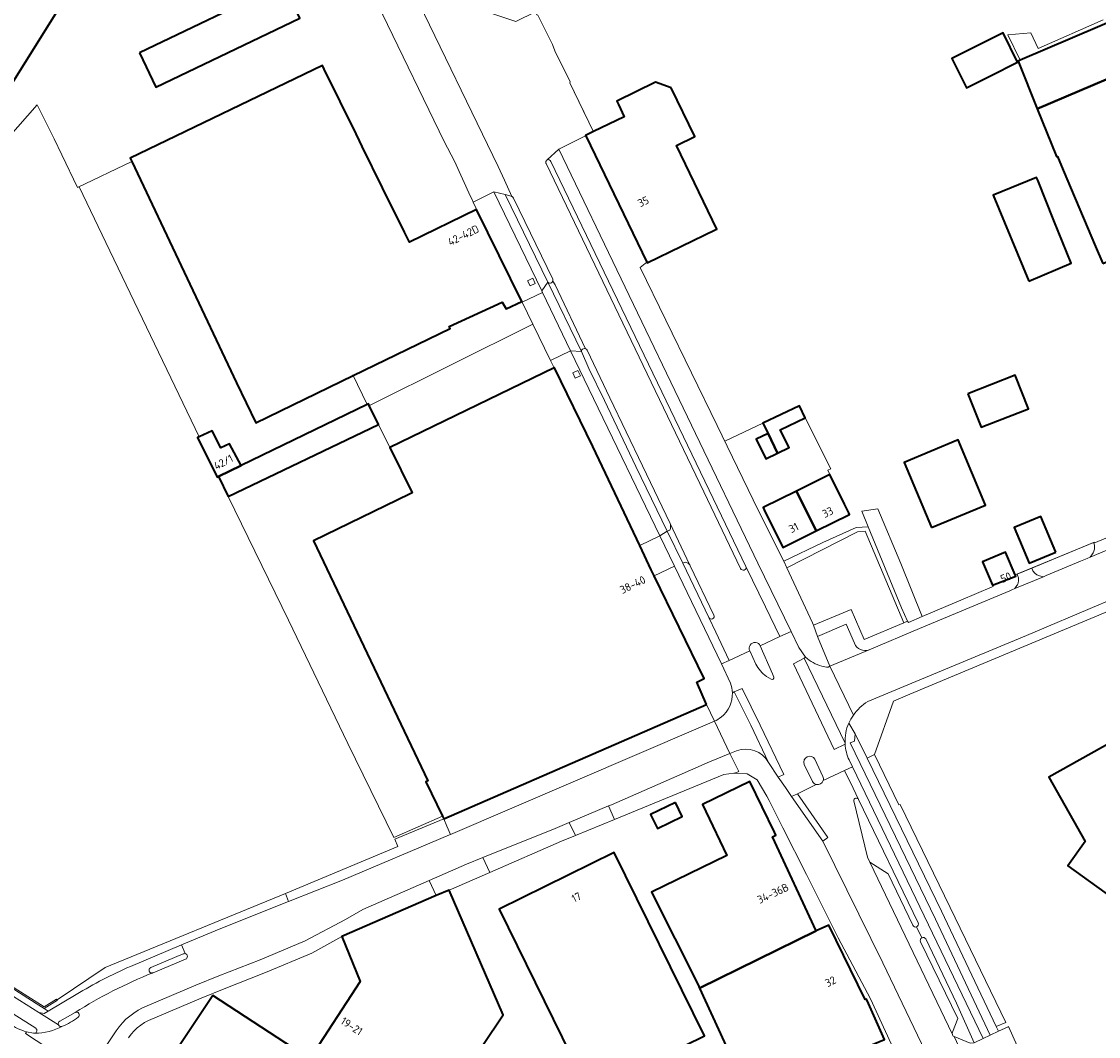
# Model space of a CAD drawing. Extents: x 150256 to 156914, y 461459 to 469481.
# Tile 232 of 256: x 154071 to 154256, y 463717 to 463891. Entities that reach past the tile are written whole.
import ezdxf
from ezdxf.enums import TextEntityAlignment as Align

# ---------------------------------------------------------------- set-up
doc = ezdxf.new("R2010")
doc.units = 0
doc.header["$LTSCALE"] = 0.75
for name, color, linetype, lineweight in [('B-RO-GR-GROENVOORZIENING-GV', 251, 'CONTINUOUS', 18), ('B-RO-GR-HAAG-GV', 251, 'CONTINUOUS', 13), ('B-RO-IE-TERREINAFSCHEIDING_KUNSTMATIG_HEKWERK-G', 251, 'IE-TERREINAFSCHEIDING-KUNSTMATIG', 18), ('B-RO-IE-TERREINAFSCHEIDING_KUNSTMATIG_MUUR-G', 251, 'IE-TERREINAFSCHEIDING-KUNSTMATIG-DICHT', 18), ('B-RO-IE-TERREINAFSCHEIDING_KUNSTMATIG_MUUR-GV', 251, 'CONTINUOUS', 18), ('B-RO-OG-BEBOUWING-GV', 6, 'CONTINUOUS', 35), ('B-RO-OG-BEBOUWING-T18', 1, 'CONTINUOUS', 18), ('B-RO-OG-TERREIN_CULTUURSCHEIDING-GV', 251, 'CONTINUOUS', 18), ('B-RO-VH-VERHARDING_ASFALT-GV', 251, 'CONTINUOUS', 18), ('B-RO-VH-VERHARDING_BETONSTRAATSTEEN-GV', 251, 'CONTINUOUS', 18), ('B-RO-VH-VERHARDING_STRAATBAKSTEEN-GV', 251, 'CONTINUOUS', 18), ('B-RO-VH-VERHARDING_TEGEL-GV', 251, 'CONTINUOUS', 18)]:
    doc.layers.add(name, color=color, linetype=linetype, lineweight=lineweight)
doc.styles.add('NLCS-ISO-M200-T18', font='NLCS-ISO.ttf', dxfattribs={"height": 360})
doc.linetypes.add('IE-TERREINAFSCHEIDING-KUNSTMATIG', pattern='A,4,[82,NLCS.SHX,S=0.75,R=90,X=0,Y=0],4,-2', length=10)
doc.linetypes.add('IE-TERREINAFSCHEIDING-KUNSTMATIG-DICHT', pattern='A,8,-1,[82,NLCS.SHX,S=0.75,R=90,X=0,Y=0],-1', length=10)

msp = doc.modelspace()

# ---------------------------------------------------------------- linework, layer by layer
at = {"layer": 'B-RO-GR-GROENVOORZIENING-GV'}
for points in [[(154157.765, 463846.298), (154158.199, 463845.397), (154159.1, 463845.831), (154158.666, 463846.732)], [(154165.526, 463830.46), (154165.959, 463829.559), (154166.86, 463829.993), (154166.427, 463830.894)]]:
    msp.add_lwpolyline(points, close=True, dxfattribs=at)
for points in [[(154073.296, 463717.923), (154066.087, 463722.445), (154065.214, 463721.051), (154067.129, 463719.772), (154068.799, 463718.7)], [(154071.697, 463717.324), (154072.901, 463717.057), (154073.142, 463717.057)]]:
    msp.add_lwpolyline(points, dxfattribs=at)
for points in [[(154068.799, 463718.7, 0.0800344), (154071.697, 463717.324)], [(154073.142, 463717.057, 0.6489727), (154073.296, 463717.923)]]:
    msp.add_lwpolyline(points, format="xyb", dxfattribs=at)
at = {"layer": 'B-RO-GR-HAAG-GV'}
for points in [[(154073.296, 463717.923), (154066.087, 463722.445), (154065.214, 463721.051), (154067.129, 463719.772), (154068.799, 463718.7)], [(154071.697, 463717.324), (154072.901, 463717.057), (154073.142, 463717.057)]]:
    msp.add_lwpolyline(points, dxfattribs=at)
for points in [[(154068.799, 463718.7, 0.0800344), (154071.697, 463717.324)], [(154073.142, 463717.057, 0.6489727), (154073.296, 463717.923)]]:
    msp.add_lwpolyline(points, format="xyb", dxfattribs=at)
at = {"layer": 'B-RO-IE-TERREINAFSCHEIDING_KUNSTMATIG_HEKWERK-G'}
for points in [[(154169.125, 463871.887), (154165.053, 463880.313), (154165.1, 463880.464), (154162.473, 463885.806)], [(154031.494, 463828.766), (154056.913, 463857.629), (154073.566, 463876.49), (154076.438, 463870.674), (154077.766, 463867.934), (154080.492, 463862.299), (154089.812, 463866.767)], [(154080.776, 463862.435), (154085.367, 463852.876)], [(154085.367, 463852.876), (154101.397, 463819.495)], [(154130.602, 463824.892), (154158.693, 463838.836)], [(154130.23, 463825.062), (154127.764, 463830.13)], [(154134.14, 463817.654), (154132.173, 463821.587)], [(154191.65, 463818.736), (154198.203, 463821.849)], [(154209.7, 463813.025), (154209.348, 463813.736), (154209.878, 463814.002), (154205.463, 463822.747)], [(154106.335, 463809.264), (154116.687, 463788.014)], [(154116.687, 463788.014), (154126.913, 463766.829), (154134.827, 463750.701)], [(154134.827, 463750.701), (154143.157, 463754.332)]]:
    msp.add_lwpolyline(points, dxfattribs=at)
at = {"layer": 'B-RO-IE-TERREINAFSCHEIDING_KUNSTMATIG_MUUR-G'}
msp.add_lwpolyline([(154255.149, 463801.378), (154241.531, 463795.772)], dxfattribs=at)
at = {"layer": 'B-RO-IE-TERREINAFSCHEIDING_KUNSTMATIG_MUUR-GV'}
msp.add_lwpolyline([(154076.979, 463722.78), (154076.886, 463722.909), (154074.753, 463721.575), (154065.493, 463727.457), (154065.369, 463727.265), (154073.382, 463722.161), (154074.758, 463721.285), (154076.602, 463722.453), (154077.021, 463722.722)], close=True, dxfattribs=at)
at = {"layer": 'B-RO-OG-BEBOUWING-GV'}
for points in [[(154070.236, 463956.979), (154067.697, 463958.555), (154022.447, 463886.078), (154058.752, 463863.391), (154069.178, 463880.099), (154090.597, 463914.424), (154090.412, 463914.51), (154099.632, 463919.128), (154097.557, 463923.383), (154101.703, 463925.409), (154088.628, 463952.574), (154085.417, 463947.557)], [(154242.019, 463884.002), (154245.314, 463875.815), (154259.83, 463882.026), (154269.092, 463886.001), (154269.704, 463884.558), (154280.94, 463889.351), (154282.524, 463890.056), (154278.35, 463899.558), (154242.363, 463884.149)], [(154091.113, 463885.411), (154093.941, 463879.525), (154118.639, 463891.389), (154115.811, 463897.275)], [(154241.955, 463883.855), (154239.462, 463888.865), (154230.671, 463884.452), (154233.169, 463879.401), (154237.186, 463881.437)], [(154132.863, 463862.262), (154129.355, 463869.34), (154128.897, 463870.306), (154128.323, 463871.517), (154122.857, 463882.623), (154122.553, 463883.24), (154089.525, 463867.374), (154089.491, 463867.358), (154089.779, 463866.751), (154107.797, 463828.748), (154111.124, 463821.894), (154127.827, 463830.001), (154144.46, 463838.075), (154144.305, 463838.421), (154153.419, 463842.6), (154154.085, 463841.464), (154156.81, 463842.703), (154149.03, 463858.532), (154137.493, 463852.919), (154136.637, 463854.647)], [(154256.571, 463849.248), (154267.945, 463854.212), (154262.584, 463866.647), (154262.665, 463866.728), (154261.503, 463869.593), (154264.639, 463870.89), (154263.45, 463873.836), (154262.612, 463873.512), (154261.045, 463877.053), (154261.856, 463877.431), (154259.83, 463882.026), (154245.314, 463875.815), (154248.611, 463867.623), (154248.773, 463867.65), (154249.746, 463865.298), (154255.338, 463852.162)], [(154182.444, 463879.438), (154179.76, 463880.374), (154173.088, 463877.15), (154173.379, 463876.547), (154174.393, 463874.449), (154169.118, 463871.901), (154167.739, 463871.234), (154167.763, 463871.185), (154178.256, 463849.467), (154178.298, 463849.381), (154190.135, 463855.095), (154190.302, 463855.176), (154183.365, 463869.535), (154186.513, 463871.065)], [(154243.854, 463846.201), (154251.12, 463849.288), (154248.166, 463856.656), (154245.406, 463863.541), (154245.204, 463864.045), (154237.771, 463860.966)], [(154188.519, 463773.493), (154186.835, 463777.334), (154188.103, 463777.981), (154179.539, 463795.6), (154179.031, 463796.645), (154177.043, 463800.833), (154168.965, 463817.849), (154162.413, 463831.353), (154162.351, 463831.323), (154134.14, 463817.654), (154137.938, 463809.858), (154137.521, 463809.655), (154121.033, 463801.623), (154140.634, 463760.409), (154140.287, 463760.254), (154143.157, 463754.332), (154143.38, 463753.872)], [(154233.386, 463826.885), (154235.71, 463821.169), (154243.791, 463824.316), (154241.549, 463830.1)], [(154106.335, 463809.264), (154132.173, 463821.587), (154132.197, 463821.599), (154130.588, 463824.885), (154130.465, 463825.137), (154130.245, 463825.031), (154108.558, 463814.587), (154104.668, 463812.686)], [(154199.093, 463820.039), (154200.71, 463816.678), (154202.737, 463817.637), (154201.169, 463820.715), (154205.463, 463822.747), (154204.46, 463824.82), (154198.203, 463821.849)], [(154108.558, 463814.587), (154106.605, 463818.295), (154105.069, 463817.623), (154103.626, 463820.542), (154101.397, 463819.495), (154101.101, 463819.356), (154104.449, 463812.579), (154104.668, 463812.686)], [(154199.093, 463820.039), (154197.046, 463819.09), (154198.682, 463815.718), (154200.71, 463816.678)], [(154227.131, 463803.896), (154236.411, 463807.772), (154231.728, 463818.986), (154222.447, 463815.109)], [(154207.35, 463803.329), (154213.097, 463806.164), (154212.96, 463806.441), (154212.227, 463807.92), (154209.7, 463813.025), (154203.963, 463810.184)], [(154203.963, 463810.184), (154198.226, 463807.343), (154198.414, 463806.963), (154201.604, 463800.494), (154207.35, 463803.329)], [(154248.495, 463799.702), (154245.923, 463805.797), (154241.382, 463803.906), (154243.922, 463797.797)], [(154241.531, 463795.772), (154239.868, 463799.663), (154235.922, 463798.015), (154237.63, 463794), (154241.624, 463795.555)], [(154283.292, 463722.218), (154285.86, 463720.366), (154311.041, 463755.308), (154313.842, 463753.289), (154313.768, 463753.186), (154310.902, 463749.159), (154324.387, 463739.481), (154331.037, 463748.75), (154331.241, 463749.004), (154331.77, 463751.362), (154330.066, 463752.589), (154333.661, 463757.579), (154319.868, 463767.517), (154321.154, 463769.302), (154285.818, 463794.774), (154271.044, 463774.311), (154247.335, 463761.065), (154253.547, 463750.01), (154250.556, 463745.795), (154270.644, 463731.326), (154269.744, 463730.03), (154271.649, 463726.587), (154274.784, 463728.352)], [(154187.296, 463724.83), (154207.34, 463734.652), (154199.824, 463750.804), (154200.443, 463751.097), (154200.202, 463751.587), (154195.93, 463760.29), (154187.819, 463756.329), (154189.605, 463752.614), (154192.027, 463747.577), (154179.091, 463741.307), (154187.053, 463725.36)], [(154183.182, 463756.685), (154178.918, 463754.628), (154180.084, 463752.212), (154184.348, 463754.27)], [(154168.377, 463706.873), (154188.156, 463716.602), (154172.675, 463748.076), (154152.896, 463738.348)], [(154142.098, 463740.703), (154125.862, 463733.654), (154129.044, 463725.928), (154120.377, 463712.644), (154103.691, 463723.537), (154094.117, 463709.09), (154099.084, 463705.814), (154098.79, 463705.41), (154125.912, 463687.613), (154135.893, 463681.064), (154140.976, 463688.607), (154130.829, 463695.286), (154133.292, 463699.009), (154133.699, 463698.739), (154138.239, 463695.793), (154140.564, 463699.279), (154139.856, 463699.743), (154153.571, 463720.205), (154144.301, 463741.659)], [(154216.083, 463722.688), (154215.975, 463722.929), (154215.791, 463722.852), (154209.5, 463735.651), (154207.34, 463734.652), (154187.296, 463724.83), (154195.758, 463706.393), (154219.096, 463715.989)]]:
    msp.add_lwpolyline(points, close=True, dxfattribs=at)
at = {"layer": 'B-RO-OG-TERREIN_CULTUURSCHEIDING-GV'}
for points in [[(154256.665, 463891.098), (154245.477, 463886.2), (154244.246, 463888.88), (154240.249, 463888.537), (154242.363, 463884.149), (154278.35, 463899.558), (154282.524, 463890.056), (154280.94, 463889.351)], [(154160.949, 463866.423), (154188.07, 463810.049), (154194.375, 463796.883)], [(154195.275, 463797.199), (154188.977, 463810.334), (154180.857, 463827.215), (154161.773, 463866.799)], [(154154.942, 463860.817), (154153.916, 463861.081), (154161.251, 463846.035)], [(154162.111, 463846.568), (154155.369, 463860.495)], [(154182.245, 463804.578), (154177.501, 463814.485), (154171.884, 463826.204), (154167.997, 463834.392)], [(154167.014, 463834.153), (154168.306, 463831.24), (154170.995, 463825.726), (154176.394, 463814.397), (154181.777, 463803.267), (154182.191, 463803.45), (154182.325, 463803.764)], [(154185.196, 463797.862), (154184.823, 463797.972), (154184.428, 463797.765), (154188.921, 463788.441)], [(154189.787, 463788.872), (154185.727, 463797.363)], [(154213.799, 463756.972), (154216.141, 463747.324), (154216.544, 463746.444), (154219.725, 463744.414), (154223.949, 463735.598)], [(154224.856, 463736.024), (154214.636, 463757.206)], [(154225.291, 463732.769), (154231.658, 463719.599), (154230.78, 463717.244)], [(154231.028, 463716.51), (154233.801, 463715.368), (154234.511, 463715.441), (154231.451, 463722.214), (154226.16, 463733.249)]]:
    msp.add_lwpolyline(points, dxfattribs=at)
for points in [[(154160.915, 463866.747, 0.0788416), (154160.904, 463866.582)], [(154160.904, 463866.582, 0.0806429), (154160.949, 463866.423)], [(154160.997, 463866.929, 0.0895414), (154160.915, 463866.747)], [(154161.135, 463867.072, 0.0961186), (154160.997, 463866.929)], [(154161.488, 463867.058, 0.209639), (154161.135, 463867.072)], [(154161.773, 463866.799, 0.2059394), (154161.488, 463867.058)], [(154155.056, 463860.782, 0.077072), (154154.942, 463860.817)], [(154155.161, 463860.724, 0.0785336), (154155.056, 463860.782)], [(154155.277, 463860.62, 0.063944), (154155.161, 463860.724)], [(154155.369, 463860.495, 0.0682492), (154155.277, 463860.62)], [(154161.251, 463846.035, 0.1764248), (154161.541, 463845.878)], [(154161.541, 463845.878, 0.172635), (154161.865, 463845.938)], [(154161.865, 463845.938, 0.1801938), (154162.098, 463846.21)], [(154162.098, 463846.21, 0.1759486), (154162.111, 463846.568)], [(154167.116, 463834.44, 0.1671823), (154167.014, 463834.153)], [(154167.367, 463834.614, 0.1617352), (154167.116, 463834.44)], [(154167.718, 463834.605, 0.1566654), (154167.367, 463834.614)], [(154167.997, 463834.392, 0.1589496), (154167.718, 463834.605)], [(154182.325, 463803.764, 0.1474448), (154182.245, 463804.578)], [(154185.727, 463797.363, 0.1592507), (154185.196, 463797.862)], [(154194.375, 463796.883, 0.9688302), (154195.275, 463797.199)], [(154188.921, 463788.441, 0.9828934), (154189.787, 463788.872)], [(154214.636, 463757.206, 0.7763602), (154213.799, 463756.972)], [(154223.949, 463735.598, 0.4101874), (154224.608, 463735.344)], [(154224.608, 463735.344, 0.429178), (154224.856, 463736.024)], [(154225.499, 463733.448, 0.4155702), (154225.291, 463732.769)], [(154226.16, 463733.249, 0.4133497), (154225.499, 463733.448)], [(154230.78, 463717.244, 0.2194746), (154230.737, 463716.82)], [(154230.737, 463716.82, 0.2179108), (154231.028, 463716.51)]]:
    msp.add_lwpolyline(points, format="xyb", dxfattribs=at)
for points in [[(154216.29, 463804.056), (154214.218, 463803.912), (154208.499, 463801.317), (154201.77, 463798.116), (154202.298, 463797.019), (154214.453, 463803.201), (154215.785, 463803.288), (154222.425, 463787.561), (154223.028, 463787.814), (154222.019, 463790.101)], [(154202.298, 463797.019), (154206.702, 463787.564), (154206.894, 463787.138), (154213.352, 463789.857), (154215.586, 463784.687), (154222.425, 463787.561), (154215.785, 463803.288), (154214.453, 463803.201)], [(154238.661, 463717.405), (154238.286, 463718.195), (154228.884, 463738.015), (154216.079, 463764.287), (154214.045, 463768.46), (154213.921, 463767.237), (154213.199, 463766.941), (154227.868, 463736.629), (154237.252, 463716.758)], [(154239.928, 463718.933), (154230.39, 463738.662), (154221.793, 463756.363), (154221.562, 463756.265), (154217.353, 463764.908), (154216.079, 463764.287), (154228.884, 463738.015), (154238.286, 463718.195)]]:
    msp.add_lwpolyline(points, close=True, dxfattribs=at)
at = {"layer": 'B-RO-VH-VERHARDING_ASFALT-GV'}
for points in [[(154098.961, 463730.735), (154098.78, 463730.726), (154098.604, 463730.679), (154093.083, 463728.345), (154093.044, 463728.329), (154093.007, 463728.31), (154092.971, 463728.288), (154092.937, 463728.263), (154092.906, 463728.235), (154092.877, 463728.205), (154092.851, 463728.172), (154092.828, 463728.137), (154092.808, 463728.1), (154092.791, 463728.062), (154092.777, 463728.022), (154092.767, 463727.981), (154092.761, 463727.94), (154092.758, 463727.898), (154092.759, 463727.856), (154092.763, 463727.814), (154092.771, 463727.773), (154092.783, 463727.732), (154092.798, 463727.693), (154092.816, 463727.655), (154092.837, 463727.619), (154092.862, 463727.585), (154092.889, 463727.553), (154092.919, 463727.524), (154092.951, 463727.497), (154092.986, 463727.473), (154093.022, 463727.452), (154093.06, 463727.435), (154093.1, 463727.421), (154093.141, 463727.41), (154093.182, 463727.403), (154093.224, 463727.399), (154093.266, 463727.399), (154093.307, 463727.403), (154093.349, 463727.41), (154093.389, 463727.42)], [(154093.389, 463727.42), (154093.459, 463727.448), (154099.039, 463729.78)], [(154080.065, 463720.63), (154077.439, 463719.14)], [(154084.034, 463708.837), (154079.056, 463712.07), (154071.524, 463717.028), (154071.697, 463717.324)]]:
    msp.add_lwpolyline(points, dxfattribs=at)
for points in [[(154099.039, 463729.78, 0.722568), (154098.961, 463730.735)], [(154077.869, 463718.257, 0.0624212), (154080.597, 463719.819)], [(154080.597, 463719.819, 0.9167929), (154080.065, 463720.63)], [(154071.697, 463717.324, -0.0800344), (154068.799, 463718.7)], [(154077.439, 463719.14, 0.4182512), (154077.205, 463718.48)], [(154077.205, 463718.48, 0.420317), (154077.869, 463718.257)]]:
    msp.add_lwpolyline(points, format="xyb", dxfattribs=at)
at = {"layer": 'B-RO-VH-VERHARDING_BETONSTRAATSTEEN-GV'}
for points in [[(154137.365, 463895.59), (154137.807, 463894.498), (154136.442, 463893.84), (154132.834, 463892.089), (154143.46, 463870.209), (154145.207, 463866.844), (154148.002, 463860.764), (154148.244, 463860.239)], [(154155.056, 463860.782), (154153.829, 463863.56), (154152.714, 463865.911), (154138.24, 463895.845)], [(154138.24, 463895.845), (154152.714, 463865.911), (154153.829, 463863.56), (154155.056, 463860.782)], [(154161.135, 463867.072), (154163.157, 463868.912), (154167.714, 463871.161), (154167.763, 463871.185), (154167.739, 463871.234), (154169.118, 463871.901), (154168.096, 463874.016), (154165.053, 463880.313), (154165.1, 463880.464), (154162.473, 463885.806), (154162.057, 463886.846), (154159.534, 463891.891), (154159.383, 463891.938), (154159.111, 463892.497), (154155.733, 463890.828), (154153.367, 463891.632), (154151.834, 463892.152), (154148.856, 463893.163)], [(154194.375, 463796.883), (154188.07, 463810.049), (154160.949, 463866.423)], [(154148.244, 463860.239), (154148.447, 463859.797), (154151.969, 463861.581), (154153.916, 463861.081), (154154.942, 463860.817)], [(154155.369, 463860.495), (154162.111, 463846.568)], [(154161.251, 463846.035), (154167.014, 463834.153)], [(154167.718, 463834.605), (154162.5, 463845.622), (154162.098, 463846.21)], [(154162.098, 463846.21), (154162.5, 463845.622), (154167.718, 463834.605)], [(154167.997, 463834.392), (154171.884, 463826.204), (154177.501, 463814.485), (154182.245, 463804.578), (154185.16, 463798.561), (154185.727, 463797.363), (154189.787, 463788.872)], [(154216.204, 463774.027), (154223.097, 463776.916), (154243.446, 463785.394), (154255.871, 463790.631), (154290.707, 463805.282), (154287.714, 463812.865), (154274.946, 463807.482), (154265.115, 463803.34), (154264.969, 463803.278), (154264.509, 463803.083), (154254.434, 463798.827), (154253.918, 463798.609), (154252.761, 463798.128), (154246.861, 463795.65), (154246.392, 463795.457), (154241.472, 463793.433), (154240.96, 463793.222), (154240.611, 463793.056), (154225.094, 463786.572), (154216.465, 463782.932), (154209.722, 463780.078), (154213.732, 463771.689)], [(154182.325, 463803.764), (154182.191, 463803.45), (154181.777, 463803.267), (154184.428, 463797.765), (154184.823, 463797.972), (154185.196, 463797.862)], [(154185.727, 463797.363), (154185.16, 463798.561), (154182.245, 463804.578)], [(154262.472, 463804.31), (154255.037, 463801.225), (154255.089, 463801.059), (154255.127, 463800.889), (154255.151, 463800.717), (154255.16, 463800.544), (154255.155, 463800.37), (154255.135, 463800.197), (154255.102, 463800.027), (154255.054, 463799.859), (154254.992, 463799.697), (154254.917, 463799.54), (154254.829, 463799.39), (154254.434, 463798.827), (154264.509, 463803.083)], [(154197.75, 463783.594), (154201.123, 463785.201), (154198.651, 463790.289), (154195.275, 463797.199)], [(154188.921, 463788.441), (154190.105, 463785.951), (154192.428, 463781.079), (154195.942, 463782.74)], [(154213.907, 463784.027), (154212.513, 463787.325), (154207.548, 463785.227), (154209.722, 463780.078), (154216.465, 463782.932)], [(154212.32, 463766.691), (154210.443, 463765.818), (154203.436, 463780.482), (154205.268, 463781.5), (154205.538, 463781.65), (154204.391, 463783.322), (154203.029, 463786.08), (154201.123, 463785.201), (154197.75, 463783.594), (154199.832, 463778.784), (154200.089, 463778.233)], [(154196.975, 463780.469), (154195.942, 463782.74), (154192.428, 463781.079), (154191.064, 463780.509), (154192.624, 463777.168)], [(154195.942, 463782.74), (154196.975, 463780.469)], [(154200.089, 463778.233), (154199.832, 463778.784), (154197.75, 463783.594)], [(154205.538, 463781.65), (154205.268, 463781.5), (154212.309, 463766.868)], [(154213.732, 463771.689), (154209.722, 463780.078), (154209.381, 463779.931)], [(154198.839, 463778.352), (154199.63, 463777.847)], [(154199.63, 463777.847), (154198.839, 463778.352)], [(154192.953, 463775.533), (154193.29, 463775.67), (154194.647, 463776.286), (154197.731, 463769.993), (154201.779, 463761.503), (154200.828, 463761.059), (154202.056, 463759.282), (154203.134, 463757.72), (154204.123, 463758.159), (154207.373, 463759.772)], [(154199.155, 463763.584), (154196.104, 463769.964), (154193.29, 463775.67), (154192.953, 463775.533)], [(154092.443, 463721.763), (154100.79, 463725.321), (154104.736, 463726.924), (154111.848, 463729.69), (154119.572, 463732.917), (154126.485, 463736.605), (154129.481, 463738.298), (154140.86, 463743.28), (154147.307, 463746.102), (154150.066, 463747.216), (154162.497, 463752.234), (154164.914, 463753.253), (154171.7, 463756.114), (154172.177, 463756.315), (154189.034, 463763.653), (154192.494, 463765.112), (154189.859, 463770.653), (154187.065, 463769.439), (154144.514, 463751.219), (154144.388, 463751.165), (154125.996, 463743.367), (154116.736, 463739.684), (154104.797, 463734.935), (154098.328, 463732.219), (154098.961, 463730.735)], [(154189.859, 463770.653), (154192.494, 463765.112), (154193.687, 463765.585)], [(154193.687, 463765.585), (154192.494, 463765.112), (154192.501, 463765.097), (154194.053, 463761.995), (154193.374, 463761.73), (154195.489, 463761.619), (154197.218, 463760.576), (154198.855, 463757.758), (154199.267, 463757.048), (154201.617, 463752.325), (154205.687, 463744.302), (154211.123, 463733.435), (154216.669, 463722.966), (154222.809, 463709.613)], [(154208.513, 463761.169), (154207.136, 463764.141)], [(154207.136, 463764.141), (154208.513, 463761.169)], [(154228.798, 463708.252), (154225.455, 463715.311), (154218.809, 463729.149), (154208.514, 463750.05), (154203.134, 463757.72), (154202.056, 463759.282), (154200.828, 463761.059), (154199.155, 463763.584)], [(154205.308, 463763.243), (154206.716, 463760.277)], [(154206.716, 463760.277), (154205.308, 463763.243)], [(154212.223, 463762.187), (154213.585, 463762.835), (154213.007, 463763.996)], [(154208.557, 463760.443), (154212.223, 463762.187)], [(154214.636, 463757.206), (154213.687, 463759.16), (154212.223, 463762.187), (154208.557, 463760.443)], [(154207.373, 463759.772), (154204.123, 463758.159), (154209.371, 463750.664), (154208.514, 463750.05), (154218.809, 463729.149), (154225.455, 463715.311), (154228.798, 463708.252)], [(154230.737, 463716.82), (154216.544, 463746.444), (154216.141, 463747.324), (154213.799, 463756.972)], [(154223.949, 463735.598), (154219.725, 463744.414), (154216.544, 463746.444), (154230.737, 463716.82)], [(154225.499, 463733.448), (154224.608, 463735.344)], [(154230.78, 463717.244), (154231.658, 463719.599), (154225.291, 463732.769)], [(154099.039, 463729.78), (154093.459, 463727.448), (154093.389, 463727.42)], [(154073.142, 463717.057), (154072.901, 463717.057), (154071.697, 463717.324), (154071.524, 463717.028), (154079.056, 463712.07), (154084.034, 463708.837)], [(154084.586, 463713.671), (154087.121, 463717.464)], [(154236.328, 463705.187), (154231.028, 463716.51)]]:
    msp.add_lwpolyline(points, dxfattribs=at)
for points in [[(154160.904, 463866.582, -0.0788416), (154160.915, 463866.747)], [(154160.949, 463866.423, -0.0806429), (154160.904, 463866.582)], [(154160.915, 463866.747, -0.0895414), (154160.997, 463866.929)], [(154160.997, 463866.929, -0.0961186), (154161.135, 463867.072)], [(154154.942, 463860.817, -0.077072), (154155.056, 463860.782)], [(154155.056, 463860.782, -0.0785336), (154155.161, 463860.724)], [(154155.161, 463860.724, -0.063944), (154155.277, 463860.62)], [(154155.277, 463860.62, -0.0682492), (154155.369, 463860.495)], [(154161.541, 463845.878, -0.1764248), (154161.251, 463846.035)], [(154161.865, 463845.938, -0.172635), (154161.541, 463845.878)], [(154162.098, 463846.21, -0.1801938), (154161.865, 463845.938)], [(154162.111, 463846.568, -0.1759486), (154162.098, 463846.21)], [(154167.014, 463834.153, -0.1671823), (154167.116, 463834.44)], [(154167.116, 463834.44, -0.1617352), (154167.367, 463834.614)], [(154167.367, 463834.614, -0.1566654), (154167.718, 463834.605)], [(154167.718, 463834.605, -0.1589496), (154167.997, 463834.392)], [(154182.245, 463804.578, -0.1474448), (154182.325, 463803.764)], [(154185.196, 463797.862, -0.1592507), (154185.727, 463797.363)], [(154195.275, 463797.199, -0.9688302), (154194.375, 463796.883)], [(154189.787, 463788.872, -0.9828934), (154188.921, 463788.441)], [(154197.75, 463783.594, 1.002236), (154195.942, 463782.74)], [(154195.942, 463782.74, -1.002236), (154197.75, 463783.594)], [(154216.465, 463782.932, -0.4131472), (154213.907, 463784.027)], [(154208.302, 463780.114, -0.1265512), (154205.538, 463781.65)], [(154196.975, 463780.469, 0.1333717), (154198.839, 463778.352)], [(154198.839, 463778.352, -0.1333717), (154196.975, 463780.469)], [(154209.381, 463779.931, -0.0434105), (154208.302, 463780.114)], [(154192.624, 463777.168, -0.0837249), (154192.953, 463775.533)], [(154199.63, 463777.847, 0.6616106), (154200.089, 463778.233)], [(154200.089, 463778.233, -0.6616106), (154199.63, 463777.847)], [(154192.953, 463775.533, -0.2370599), (154191.038, 463771.361)], [(154213.732, 463771.689, -0.0968874), (154216.204, 463774.027)], [(154212.934, 463770.333, -0.0444703), (154213.732, 463771.689)], [(154191.038, 463771.361, -0.0682132), (154189.859, 463770.653)], [(154212.309, 463766.868, -0.1139846), (154212.934, 463770.333)], [(154213.007, 463763.996, -0.0900831), (154212.32, 463766.691)], [(154193.687, 463765.585, -0.3674583), (154199.155, 463763.584)], [(154199.155, 463763.584, 0.3674583), (154193.687, 463765.585)], [(154207.136, 463764.141, 0.939833), (154205.308, 463763.243)], [(154205.308, 463763.243, -0.939833), (154207.136, 463764.141)], [(154207.373, 463759.772, 0.390905), (154208.557, 463760.443)], [(154208.557, 463760.443, -0.390905), (154207.373, 463759.772)], [(154208.557, 463760.443, 0.1873077), (154208.513, 463761.169)], [(154208.513, 463761.169, -0.1873077), (154208.557, 463760.443)], [(154206.716, 463760.277, 0.2184532), (154207.373, 463759.772)], [(154207.373, 463759.772, -0.2184532), (154206.716, 463760.277)], [(154213.799, 463756.972, -0.7763602), (154214.636, 463757.206)], [(154224.608, 463735.344, -0.4101874), (154223.949, 463735.598)], [(154225.291, 463732.769, -0.4155702), (154225.499, 463733.448)], [(154098.961, 463730.735, -0.722568), (154099.039, 463729.78)], [(154093.389, 463727.42, 0.0466531), (154080.065, 463720.63)], [(154087.121, 463717.464, -0.1526956), (154092.443, 463721.763)], [(154080.597, 463719.819, -0.0624212), (154077.869, 463718.257)], [(154080.065, 463720.63, -0.9167929), (154080.597, 463719.819)], [(154077.869, 463718.257, -0.121394), (154073.142, 463717.057)], [(154230.737, 463716.82, -0.2194746), (154230.78, 463717.244)], [(154231.028, 463716.51, -0.2179108), (154230.737, 463716.82)]]:
    msp.add_lwpolyline(points, format="xyb", dxfattribs=at)
for points in [[(154161.251, 463846.035), (154160.229, 463844.587), (154160.351, 463844.265), (154165.141, 463834.281), (154167.014, 463834.153)], [(154161.718, 463832.621), (154165.141, 463834.281), (154160.351, 463844.265), (154156.856, 463842.609), (154158.693, 463838.836)], [(154225.556, 463788.621), (154221.874, 463797.741), (154217.953, 463807.103), (154215.167, 463806.733), (154216.29, 463804.056), (154222.019, 463790.101), (154223.028, 463787.814), (154223.185, 463787.618)], [(154179.539, 463795.6), (154182.987, 463797.275), (154180.468, 463802.505), (154177.043, 463800.833), (154179.031, 463796.645)], [(154244.364, 463796.938), (154241.856, 463795.906), (154241.993, 463795.581), (154242.041, 463795.435), (154242.076, 463795.285), (154242.099, 463795.132), (154242.109, 463794.979), (154242.106, 463794.824), (154242.091, 463794.671), (154242.063, 463794.52), (154242.022, 463794.371), (154241.969, 463794.226), (154241.904, 463794.087), (154241.828, 463793.953), (154241.472, 463793.433), (154246.392, 463795.457), (154245.728, 463795.604), (154245.572, 463795.653), (154245.42, 463795.715), (154245.273, 463795.791), (154245.134, 463795.878), (154245.003, 463795.977), (154244.881, 463796.088), (154244.769, 463796.208), (154244.668, 463796.337), (154244.578, 463796.475), (154244.501, 463796.62)], [(154212.309, 463766.868), (154205.268, 463781.5), (154203.436, 463780.482), (154210.443, 463765.818), (154212.32, 463766.691)], [(154199.155, 463763.584), (154200.828, 463761.059), (154201.779, 463761.503), (154197.731, 463769.993), (154194.647, 463776.286), (154193.29, 463775.67), (154196.104, 463769.964)], [(154204.123, 463758.159), (154203.134, 463757.72), (154208.514, 463750.05), (154209.371, 463750.664)], [(154140.86, 463743.28), (154142.098, 463740.703), (154144.301, 463741.659), (154151.276, 463744.687), (154150.066, 463747.216), (154147.307, 463746.102)], [(154234.511, 463715.441), (154233.801, 463715.368), (154231.028, 463716.51), (154236.328, 463705.187), (154237.187, 463708.761), (154237.54, 463709.003), (154237.63, 463709.044), (154239.052, 463709.677), (154240.141, 463710.161), (154241.561, 463710.791), (154243.331, 463711.577), (154240.405, 463718.206), (154240.302, 463718.159), (154238.661, 463717.405), (154237.252, 463716.758), (154236.035, 463716.178)]]:
    msp.add_lwpolyline(points, close=True, dxfattribs=at)
at = {"layer": 'B-RO-VH-VERHARDING_STRAATBAKSTEEN-GV'}
for points in [[(154172.715, 463753.78), (154171.7, 463756.114), (154164.914, 463753.253), (154165.986, 463751.017)], [(154144.514, 463751.219), (154143.922, 463752.6), (154143.38, 463753.872), (154134.981, 463750.386), (154135.512, 463749.108), (154116.18, 463741.08), (154116.736, 463739.684), (154125.996, 463743.367), (154144.388, 463751.165)]]:
    msp.add_lwpolyline(points, close=True, dxfattribs=at)
at = {"layer": 'B-RO-VH-VERHARDING_TEGEL-GV'}
for points in [[(154209.381, 463779.931), (154209.722, 463780.078), (154207.548, 463785.227), (154206.894, 463787.138), (154206.702, 463787.564), (154202.298, 463797.019), (154201.77, 463798.116), (154197.43, 463806.8), (154192.067, 463817.886), (154190.336, 463821.414), (154177.123, 463848.552), (154178.256, 463849.467), (154167.763, 463871.185), (154167.714, 463871.161), (154163.157, 463868.912)], [(154203.029, 463786.08), (154197.331, 463797.8), (154163.157, 463868.912), (154161.135, 463867.072)], [(154163.157, 463868.912), (154197.331, 463797.8), (154203.029, 463786.08), (154204.391, 463783.322), (154205.538, 463781.65)], [(154161.773, 463866.799), (154180.857, 463827.215), (154188.977, 463810.334), (154195.275, 463797.199), (154198.651, 463790.289), (154201.123, 463785.201), (154203.029, 463786.08)], [(154212.934, 463770.333), (154214.045, 463768.46), (154216.079, 463764.287), (154217.353, 463764.908), (154220.637, 463774.073), (154223.427, 463775.279), (154274.809, 463796.765), (154312.541, 463812.659), (154310.172, 463813.466), (154303.66, 463810.712), (154292.257, 463805.934), (154290.707, 463805.282), (154255.871, 463790.631), (154243.446, 463785.394), (154223.097, 463776.916), (154216.204, 463774.027)], [(154191.064, 463780.509), (154182.987, 463797.275), (154179.539, 463795.6), (154188.103, 463777.981), (154186.835, 463777.334), (154188.519, 463773.493), (154189.859, 463770.653)], [(154216.465, 463782.932), (154225.094, 463786.572), (154240.611, 463793.056), (154240.96, 463793.222), (154241.472, 463793.433), (154241.828, 463793.953), (154241.904, 463794.087), (154241.969, 463794.226), (154242.022, 463794.371), (154242.063, 463794.52), (154242.091, 463794.671), (154242.106, 463794.824), (154242.109, 463794.979), (154242.099, 463795.132), (154242.076, 463795.285), (154242.041, 463795.435), (154241.993, 463795.581), (154241.856, 463795.906), (154241.531, 463795.772), (154241.624, 463795.555), (154237.63, 463794), (154237.731, 463793.763), (154237.603, 463793.709), (154232.203, 463791.428), (154225.556, 463788.621), (154223.185, 463787.618), (154223.028, 463787.814), (154222.425, 463787.561), (154215.586, 463784.687), (154213.352, 463789.857), (154206.894, 463787.138), (154207.548, 463785.227)], [(154207.548, 463785.227), (154212.513, 463787.325), (154213.907, 463784.027)], [(154192.624, 463777.168), (154191.064, 463780.509)], [(154213.007, 463763.996), (154213.585, 463762.835), (154236.035, 463716.178), (154237.252, 463716.758), (154227.868, 463736.629), (154213.199, 463766.941), (154213.921, 463767.237), (154214.045, 463768.46), (154212.934, 463770.333)], [(154212.309, 463766.868), (154212.32, 463766.691)], [(154234.511, 463715.441), (154236.035, 463716.178), (154213.585, 463762.835), (154212.223, 463762.187), (154213.687, 463759.16), (154214.636, 463757.206), (154224.856, 463736.024)], [(154089.211, 463716.284), (154089.674, 463716.898), (154090.189, 463717.471), (154090.749, 463717.995), (154091.354, 463718.471), (154091.998, 463718.889), (154092.678, 463719.249), (154101.709, 463723.106), (154105.638, 463724.698), (154112.776, 463727.475), (154120.705, 463730.8), (154125.862, 463733.654), (154142.098, 463740.703), (154140.86, 463743.28), (154129.481, 463738.298), (154126.485, 463736.605), (154119.572, 463732.917), (154111.848, 463729.69), (154104.736, 463726.924), (154100.79, 463725.321), (154092.443, 463721.763)], [(154089.573, 463728.546), (154098.328, 463732.219), (154104.797, 463734.935), (154116.736, 463739.684), (154116.18, 463741.08), (154085.247, 463728.346), (154076.979, 463722.78), (154077.021, 463722.722), (154076.602, 463722.453), (154074.758, 463721.285), (154075.436, 463720.853)], [(154224.608, 463735.344), (154225.499, 463733.448)], [(154226.16, 463733.249), (154231.451, 463722.214), (154234.511, 463715.441)], [(154093.389, 463727.42), (154093.349, 463727.41), (154093.307, 463727.403), (154093.266, 463727.399), (154093.224, 463727.399), (154093.182, 463727.403), (154093.141, 463727.41), (154093.1, 463727.421), (154093.06, 463727.435), (154093.022, 463727.452), (154092.986, 463727.473), (154092.951, 463727.497), (154092.919, 463727.524), (154092.889, 463727.553), (154092.862, 463727.585), (154092.837, 463727.619), (154092.816, 463727.655), (154092.798, 463727.693), (154092.783, 463727.732), (154092.771, 463727.773), (154092.763, 463727.814), (154092.759, 463727.856), (154092.758, 463727.898), (154092.761, 463727.94), (154092.767, 463727.981), (154092.777, 463728.022), (154092.791, 463728.062), (154092.808, 463728.1), (154092.828, 463728.137), (154092.851, 463728.172), (154092.877, 463728.205), (154092.906, 463728.235), (154092.937, 463728.263), (154092.971, 463728.288), (154093.007, 463728.31), (154093.044, 463728.329), (154093.083, 463728.345), (154098.604, 463730.679), (154098.78, 463730.726), (154098.961, 463730.735), (154098.328, 463732.219), (154089.573, 463728.546)], [(154069.452, 463723.378), (154073.844, 463720.617), (154074.76, 463720.452), (154075.436, 463720.853), (154074.758, 463721.285), (154073.382, 463722.161), (154065.369, 463727.265)], [(154077.205, 463718.48), (154073.844, 463720.617), (154069.452, 463723.378)], [(154080.25, 463723.709), (154075.436, 463720.853), (154074.76, 463720.452), (154073.844, 463720.617), (154077.205, 463718.48)], [(154075.436, 463720.853), (154080.25, 463723.709)], [(154066.087, 463722.445), (154073.296, 463717.923)], [(154077.439, 463719.14), (154080.065, 463720.63)], [(154087.121, 463717.464), (154084.586, 463713.671)]]:
    msp.add_lwpolyline(points, dxfattribs=at)
for points in [[(154161.135, 463867.072, -0.209639), (154161.488, 463867.058)], [(154161.488, 463867.058, -0.2059394), (154161.773, 463866.799)], [(154213.907, 463784.027, 0.4131472), (154216.465, 463782.932)], [(154205.538, 463781.65, 0.1265512), (154208.302, 463780.114)], [(154208.302, 463780.114, 0.0434105), (154209.381, 463779.931)], [(154192.953, 463775.533, 0.0837249), (154192.624, 463777.168)], [(154191.038, 463771.361, 0.2370599), (154192.953, 463775.533)], [(154216.204, 463774.027, 0.0968874), (154213.732, 463771.689)], [(154213.732, 463771.689, 0.0444703), (154212.934, 463770.333)], [(154189.859, 463770.653, 0.0682132), (154191.038, 463771.361)], [(154212.934, 463770.333, 0.1139846), (154212.309, 463766.868)], [(154212.32, 463766.691, 0.0900831), (154213.007, 463763.996)], [(154224.856, 463736.024, -0.429178), (154224.608, 463735.344)], [(154225.499, 463733.448, -0.4133497), (154226.16, 463733.249)], [(154080.065, 463720.63, -0.0466531), (154093.389, 463727.42)], [(154089.573, 463728.546, 0.0357283), (154080.25, 463723.709)], [(154080.25, 463723.709, -0.0357283), (154089.573, 463728.546)], [(154092.443, 463721.763, 0.1526956), (154087.121, 463717.464)], [(154073.142, 463717.057, 0.121394), (154077.869, 463718.257)], [(154073.296, 463717.923, -0.6489727), (154073.142, 463717.057)], [(154077.205, 463718.48, -0.4182512), (154077.439, 463719.14)], [(154077.869, 463718.257, -0.420317), (154077.205, 463718.48)]]:
    msp.add_lwpolyline(points, format="xyb", dxfattribs=at)
for points in [[(154151.969, 463861.581), (154148.447, 463859.797), (154148.899, 463858.816), (154149.03, 463858.532), (154156.81, 463842.703), (154156.856, 463842.609), (154160.351, 463844.265), (154160.229, 463844.587)], [(154153.916, 463861.081), (154151.969, 463861.581), (154160.229, 463844.587), (154161.251, 463846.035)], [(154157.765, 463846.298), (154158.666, 463846.732), (154159.1, 463845.831), (154158.199, 463845.397)], [(154165.141, 463834.281), (154161.718, 463832.621), (154162.351, 463831.323), (154162.413, 463831.353), (154168.965, 463817.849), (154177.043, 463800.833), (154180.468, 463802.505), (154169.108, 463826.085)], [(154181.777, 463803.267), (154176.394, 463814.397), (154170.995, 463825.726), (154168.306, 463831.24), (154167.014, 463834.153), (154165.141, 463834.281), (154169.108, 463826.085), (154180.468, 463802.505)], [(154165.526, 463830.46), (154166.427, 463830.894), (154166.86, 463829.993), (154165.959, 463829.559)], [(154182.987, 463797.275), (154191.064, 463780.509), (154192.428, 463781.079), (154190.105, 463785.951), (154188.921, 463788.441), (154184.428, 463797.765), (154181.777, 463803.267), (154180.468, 463802.505)], [(154244.364, 463796.938), (154244.501, 463796.62), (154244.578, 463796.475), (154244.668, 463796.337), (154244.769, 463796.208), (154244.881, 463796.088), (154245.003, 463795.977), (154245.134, 463795.878), (154245.273, 463795.791), (154245.42, 463795.715), (154245.572, 463795.653), (154245.728, 463795.604), (154246.392, 463795.457), (154246.861, 463795.65), (154252.761, 463798.128), (154253.918, 463798.609), (154254.434, 463798.827), (154254.829, 463799.39), (154254.917, 463799.54), (154254.992, 463799.697), (154255.054, 463799.859), (154255.102, 463800.027), (154255.135, 463800.197), (154255.155, 463800.37), (154255.16, 463800.544), (154255.151, 463800.717), (154255.127, 463800.889), (154255.089, 463801.059), (154255.037, 463801.225), (154255.001, 463801.317)], [(154143.38, 463753.872), (154143.922, 463752.6), (154144.514, 463751.219), (154187.065, 463769.439), (154189.859, 463770.653), (154188.519, 463773.493)], [(154172.715, 463753.78), (154191.482, 463761.488), (154193.177, 463761.741), (154193.374, 463761.73), (154194.053, 463761.995), (154192.501, 463765.097), (154192.494, 463765.112), (154189.034, 463763.653), (154172.177, 463756.315), (154171.7, 463756.114)], [(154165.986, 463751.017), (154164.914, 463753.253), (154162.497, 463752.234), (154150.066, 463747.216), (154151.276, 463744.687), (154163.581, 463750.029)]]:
    msp.add_lwpolyline(points, close=True, dxfattribs=at)

# ---------------------------------------------------------------- texts
at = {"layer": 'B-RO-OG-BEBOUWING-T18', "style": 'NLCS-ISO-M200-T18'}
for s, rotation, p in [('35', 25.8, (154177.663, 463859.888)), ('42-42D', 26.2, (154146.752, 463854.098)), ('42/1', 27.8, (154105.536, 463815.155)), ('33', 26.3, (154209.339, 463806.54)), ('31', 26.4, (154203.479, 463803.866)), ('38-40', 25.9, (154175.827, 463794.086)), ('50', 22.6, (154239.932, 463795.355)), ('34-36B', 25, (154199.934, 463741.086)), ('17', 26.2, (154166.158, 463740.413)), ('32', 26.2, (154209.812, 463725.949)), ('19-21', 326.9, (154127.571, 463718.282))]:
    msp.add_text(s, height=1.35, rotation=rotation, dxfattribs=at).set_placement(p, align=Align.MIDDLE)

doc.saveas('drawing.dxf')
